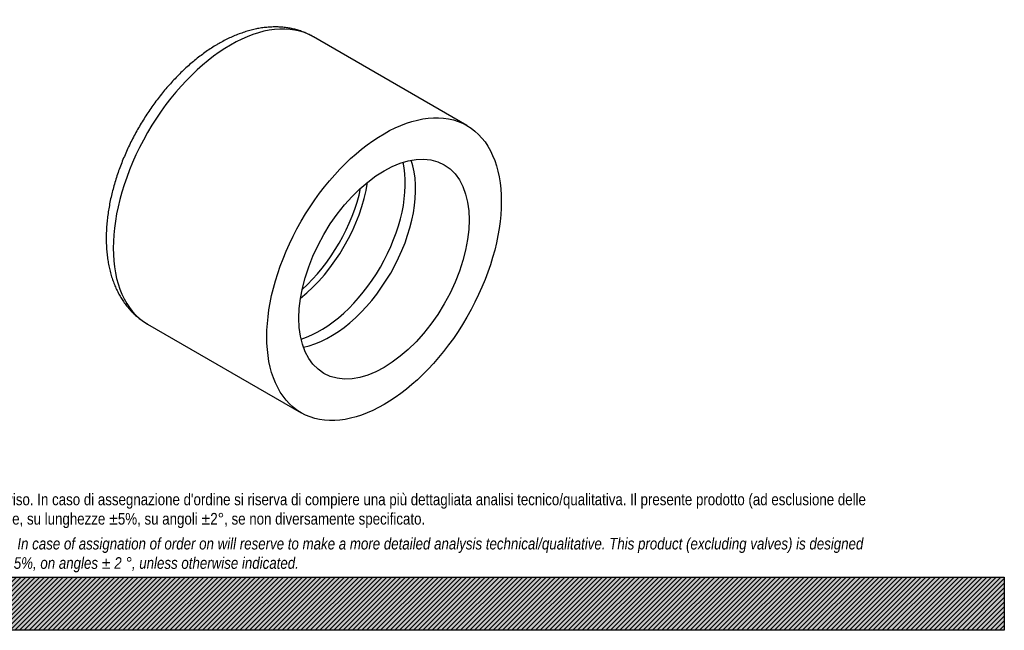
# Model space of a CAD drawing. Header units: millimetres. Extents: x 0 to 1188, y 0 to 840.
# Tile 3 of 7: x 594 to 1188, y 0 to 368. Entities that reach past the tile are written whole.
import ezdxf

# ---------------------------------------------------------------- set-up
doc = ezdxf.new("R2010")
doc.units = ezdxf.units.MM
doc.header["$LTSCALE"] = 4
doc.layers.add('CAP200H', color=7, linetype='Continuous')
doc.layers.add('Default', color=7, linetype='Continuous')

# ---------------------------------------------------------------- blocks, each defined once
blk = doc.blocks.new('SE1')
at = {"layer": 'CAP200H', "color": 7, "linetype": 'Continuous'}
for p, q in [((863.8, 304.35), (771.17, 357.83)), ((671.17, 184.63), (763.8, 131.14))]:
    blk.add_line(p, q, dxfattribs=at)
for centre, major_axis, start_param, end_param in [((721.17, 271.23), (-50, -86.6), 3.141593, 6.283185), ((775.36, 239.94), (-36.26, -62.81), 0.557475, 2.584117), ((781.53, 236.38), (36.3, 62.87), 3.602197, 5.822581), ((753.83, 252.37), (36, 62.35), 4.117123, 5.307655), ((750.74, 254.16), (-35.95, -62.26), 1.058238, 2.083355)]:
    blk.add_ellipse(centre, major_axis=major_axis, ratio=0.57735, start_param=start_param, end_param=end_param, dxfattribs=at)
for major_axis in [(-50, -86.6), (-36.3, -62.87)]:
    blk.add_ellipse((813.8, 217.75), major_axis=major_axis, ratio=0.57735, dxfattribs=at)
for points, knots in [([(771.17, 357.83), (771.13, 357.85), (770.34, 358.34), (768.57, 359.24), (766.03, 360.4), (763.38, 361.39), (760.66, 362.21), (757.88, 362.86), (755.03, 363.35), (752.11, 363.66), (749.14, 363.81), (746.12, 363.77), (743.04, 363.57), (739.92, 363.18), (736.76, 362.62), (733.57, 361.88), (730.35, 360.96), (727.11, 359.86), (723.86, 358.59), (720.6, 357.14), (717.43, 355.58), (715.12, 354.31), (714.03, 353.69), (713.88, 353.6)], [0, 0, 0, 0, 0.002075, 0.051476, 0.100846, 0.150273, 0.199858, 0.249697, 0.299879, 0.350481, 0.401568, 0.453187, 0.505369, 0.55812, 0.611427, 0.665256, 0.719555, 0.774261, 0.8293, 0.884598, 0.940085, 0.993, 1, 1, 1, 1]), ([(713.88, 353.6), (713.24, 353.23), (711.7, 352.32), (708.92, 350.56), (705.77, 348.41), (702.63, 346.09), (699.54, 343.65), (696.5, 341.07), (693.5, 338.36), (690.57, 335.54), (687.69, 332.6), (684.87, 329.56), (682.12, 326.41), (679.45, 323.17), (676.85, 319.83), (674.33, 316.41), (671.9, 312.91), (669.56, 309.34), (667.3, 305.7), (665.14, 302.01), (663.08, 298.25), (661.12, 294.45), (659.27, 290.61), (657.53, 286.73), (655.9, 282.83), (654.39, 278.9), (652.99, 274.95), (651.71, 270.99), (650.56, 267.03), (649.54, 263.07), (648.65, 259.12), (647.89, 255.18), (647.26, 251.27), (646.77, 247.38), (646.43, 243.53), (646.22, 239.71), (646.17, 235.95), (646.26, 232.23), (646.5, 228.58), (646.89, 225.01), (647.43, 221.51), (648.12, 218.1), (648.97, 214.79), (649.97, 211.59), (651.11, 208.51), (652.4, 205.56), (653.83, 202.73), (655.39, 200.05), (657.08, 197.51), (658.89, 195.13), (660.82, 192.89), (662.86, 190.82), (665.01, 188.9), (667.25, 187.15), (669.35, 185.7), (670.6, 184.98), (671.17, 184.65)], [0, 0, 0, 0, 0.01034, 0.029532, 0.048708, 0.06787, 0.087013, 0.106132, 0.125225, 0.144291, 0.163331, 0.182345, 0.201336, 0.220305, 0.239257, 0.258193, 0.277116, 0.296031, 0.314939, 0.333845, 0.352752, 0.371662, 0.390578, 0.409505, 0.428445, 0.447401, 0.466377, 0.485377, 0.504402, 0.523457, 0.542542, 0.561661, 0.580813, 0.6, 0.619219, 0.638468, 0.657742, 0.677032, 0.696324, 0.7156, 0.734841, 0.754021, 0.773116, 0.792095, 0.810932, 0.829601, 0.848081, 0.866358, 0.884425, 0.902285, 0.919948, 0.93743, 0.954756, 0.971953, 0.989052, 1, 1, 1, 1])]:
    blk.add_open_spline(points, degree=3, knots=knots, dxfattribs=at)

msp = doc.modelspace()

# ---------------------------------------------------------------- hatches: boundary and pattern name
at = {"layer": 'Default', "linetype": 'Continuous'}
h = msp.add_hatch(dxfattribs=at)
h.set_pattern_fill('LINE', scale=0.629921, angle=45, style=0)
h.paths.add_polyline_path([(1188, 0), (1188, 32), (0, 32), (0, 0)])
msp.add_hatch(color=7, dxfattribs=at).paths.add_polyline_path([(1188, 0), (1188, 32), (0, 32), (0, 0)])

# ---------------------------------------------------------------- linework, layer by layer
at = {"layer": 'Default', "color": 7, "linetype": 'Continuous'}
for p, q in [((0, 32), (1188, 32)), ((1188, 32), (1188, 0)), ((1188, 0), (0, 0))]:
    msp.add_line(p, q, dxfattribs=at)

# ---------------------------------------------------------------- block references
at = {"layer": 'Default'}
msp.add_blockref('SE1', (0, 0), dxfattribs=at)

# ---------------------------------------------------------------- texts
at = {"layer": 'Default', "insert": (80, 82.409), "char_height": 7, "width": 1028, "attachment_point": 1}
msp.add_mtext("{\\fArial Narrow|b0||i0||c0|p34;\\C7;\\H7.;\\W1.;PLASTITALIA si riserva il diritto di revisionare la presente specifica, mantenendo la conformità alle prescrizioni del prodotto, senza alcun preavviso. In caso di assegnazione d'ordine si riserva di compiere una più dettagliata analisi tecnico/qualitativa. Il presente prodotto (ad esclusione delle \\P}{\\fArial Narrow|b0||i0||c0|p34;\\C7;\\H7.;\\W1.;valvole) è progettato per applicazioni non previste dalla direttiva 2014/68/EU. Tolleranza su diametri e spessori come da normative se applicabile, su lunghezze ±5%, su angoli ±2°, se non diversamente specificato.\\P}{\\fArial Narrow|b0||i0||c0|p34;\\C7;\\H2.;\\W1.;   \\P}{\\fArial Narrow|b0||i1||c0|p34;\\C7;\\H7.;\\W1.;PLASTITALIA on reserves the right to revise this specification, maintaining the conformity to the requirements of the product, without any notice. In case of assignation of order on will reserve to make a more detailed analysis technical/qualitative. This product (excluding valves) is designed \\P}{\\fArial Narrow|b0||i1||c0|p34;\\C7;\\H7.;\\W1.;for applications not covered by Directive 2014/68 / EU. The tolerance on diameters and thicknesses as the standards if applicable, on lengths ± 5%, on angles ± 2 °, unless otherwise indicated.\\P}", dxfattribs=at)

doc.saveas('drawing.dxf')
